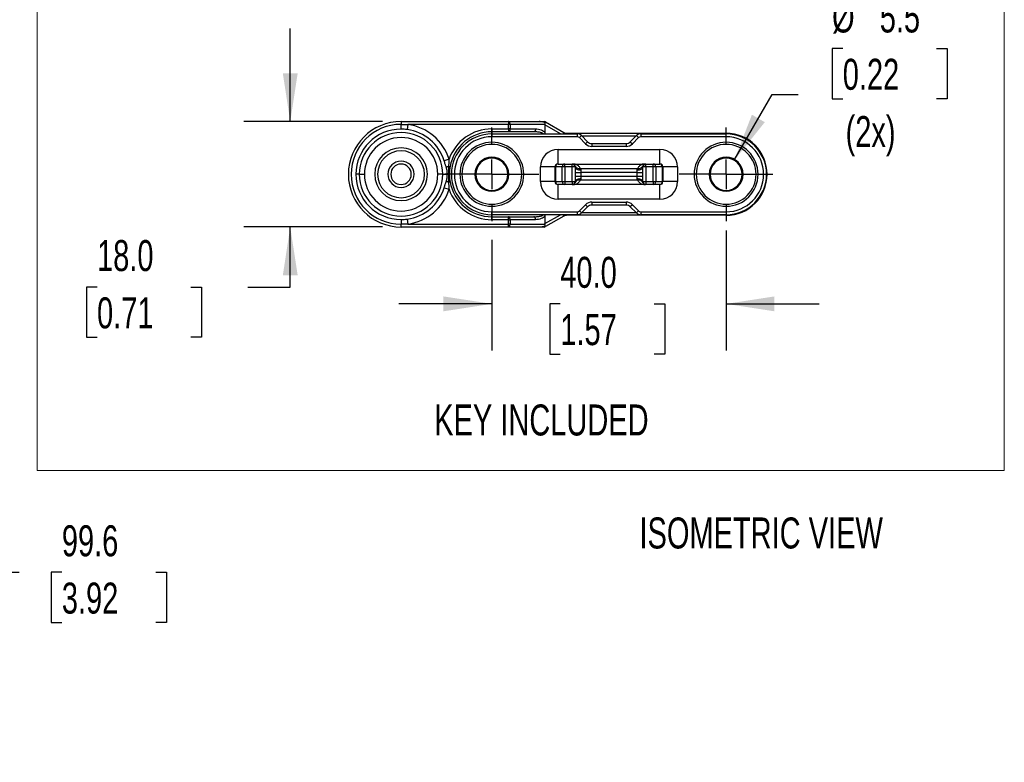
# Model space of a CAD drawing. Header units: millimetres. Extents: x 0 to 838, y 0 to 648.
# Tile 41 of 59: x 437 to 639, y 365 to 517. Entities that reach past the tile are written whole.
import ezdxf

# ---------------------------------------------------------------- set-up
doc = ezdxf.new("R2010")
doc.units = ezdxf.units.MM
doc.header["$LTSCALE"] = 3
doc.linetypes.add('CENTERX2', pattern=[20.32, 12.7, -2.54, 2.54, -2.54])
doc.layers.add('CENTER', color=40, linetype='CENTERX2')
doc.layers.add('DIMENSIONS', color=140, linetype='Continuous', lineweight=25)
doc.styles.add('SLDTEXTSTYLE0', font='TXT', dxfattribs={"width": 0.7})
doc.dimstyles.new('SLDDIMSTYLE13', dxfattribs={"dimtxt": 6.474023, "dimasz": 9.906, "dimexe": 0, "dimexo": 0.0625, "dimgap": 1.618506, "dimtad": 0, "dimtih": 1, "dimtoh": 1, "dimdec": 1, "dimlfac": 0.833333, "dimrnd": 1e-09, "dimzin": 4, "dimdsep": 46, "dimtxsty": 'SLDTEXTSTYLE0', "dimsah": 1, "dimcen": 0.09, "dimadec": 0, "dimazin": 1, "dimtfac": 1, "dimtdec": 1, "dimtmove": 0, "dimatfit": 0, "dimfxl": 0, "dimfrac": 2, "dimtolj": 1, "dimtzin": 12, "dimarcsym": 0})
doc.dimstyles.new('SLDDIMSTYLE14', dxfattribs={"dimtxt": 6.474023, "dimasz": 9.906, "dimexe": 0, "dimexo": 0.0625, "dimgap": 1.618506, "dimtad": 0, "dimtih": 1, "dimtoh": 1, "dimdec": 1, "dimlfac": 0.833333, "dimrnd": 1e-09, "dimzin": 12, "dimdsep": 46, "dimtxsty": 'SLDTEXTSTYLE0', "dimsah": 1, "dimcen": 0, "dimadec": 0, "dimazin": 3, "dimtfac": 1, "dimtdec": 1, "dimtofl": 0, "dimtmove": 0, "dimatfit": 3, "dimfxl": 0, "dimfrac": 2, "dimtolj": 1, "dimtzin": 12, "dimarcsym": 0})
doc.dimstyles.new('SLDDIMSTYLE2', dxfattribs={"dimtxt": 6.474023, "dimasz": 9.906, "dimexe": 0, "dimexo": 0.0625, "dimgap": 1.618506, "dimtad": 0, "dimtih": 1, "dimtoh": 1, "dimdec": 1, "dimrnd": 1e-09, "dimzin": 12, "dimdsep": 46, "dimtxsty": 'SLDTEXTSTYLE0', "dimsah": 1, "dimcen": 0.09, "dimadec": 0, "dimazin": 3, "dimtfac": 1, "dimtdec": 1, "dimtofl": 0, "dimtmove": 0, "dimatfit": 3, "dimfxl": 0, "dimfrac": 2, "dimtolj": 1, "dimtzin": 12, "dimarcsym": 0})

# ---------------------------------------------------------------- blocks, each defined once
blk = doc.blocks.new('_D_10')
at = {"layer": 'DIMENSIONS'}
for p, q in [((376.31, 341.14), (376.31, 413.62)), ((432.61, 309.62), (432.61, 413.62)), ((406.5, 408.33), (404.38, 404.1)), ((410.73, 399.87), (406.5, 408.33)), ((404.38, 404.1), (376.31, 404.1)), ((412.85, 404.1), (410.73, 399.87)), ((432.61, 404.1), (412.85, 404.1)), ((432.61, 404.1), (437.09, 404.1)), ((445.86, 404.1), (443.69, 404.1)), ((443.69, 404.1), (443.69, 393.81)), ((465.1, 404.1), (467.27, 404.1)), ((467.27, 404.1), (467.27, 393.81)), ((443.69, 393.81), (445.86, 393.81)), ((467.27, 393.81), (465.1, 393.81))]:
    blk.add_line(p, q, dxfattribs=at)
for points in [[(376.31, 404.1), (386.22, 402.57), (386.22, 405.62)], [(432.61, 404.1), (422.71, 405.62), (422.71, 402.57)]]:
    blk.add_solid(points, dxfattribs=at)
at = {"layer": 'DIMENSIONS', "char_height": 6.35, "attachment_point": 1, "style": 'SLDTEXTSTYLE0'}
for s, insert in [('99.6', (445.86, 413.73)), ('3.92', (445.86, 401.99))]:
    blk.add_mtext(s, dxfattribs=dict(at, insert=insert))
blk = doc.blocks.new('_D_33')
at = {"layer": 'DIMENSIONS'}
for p, q in [((581.96, 474.15), (581.96, 449.57)), ((533.96, 472.23), (533.96, 449.57)), ((533.96, 459.09), (514.91, 459.09)), ((547.98, 459.09), (545.81, 459.09)), ((545.81, 459.09), (545.81, 448.8)), ((567.22, 459.09), (569.39, 459.09)), ((569.39, 459.09), (569.39, 448.8)), ((581.96, 459.09), (601.01, 459.09)), ((545.81, 448.8), (547.98, 448.8)), ((569.39, 448.8), (567.22, 448.8))]:
    blk.add_line(p, q, dxfattribs=at)
for points in [[(533.96, 459.09), (524.05, 460.62), (524.05, 457.57)], [(581.96, 459.09), (591.86, 457.57), (591.86, 460.62)]]:
    blk.add_solid(points, dxfattribs=at)
at = {"layer": 'DIMENSIONS', "char_height": 6.35, "attachment_point": 1, "style": 'SLDTEXTSTYLE0'}
for s, insert in [('40.0', (547.98, 468.73)), ('1.57', (547.98, 456.99))]:
    blk.add_mtext(s, dxfattribs=dict(at, insert=insert))
blk = doc.blocks.new('_D_34')
at = {"layer": 'DIMENSIONS'}
for p, q in [((492.65, 496.44), (492.65, 515.49)), ((511.55, 496.44), (483.13, 496.44)), ((511.55, 474.84), (483.13, 474.84)), ((492.65, 462.52), (492.65, 474.84)), ((453.07, 462.52), (450.89, 462.52)), ((450.89, 462.52), (450.89, 452.24)), ((472.31, 462.52), (474.48, 462.52)), ((474.48, 462.52), (474.48, 452.24)), ((483.98, 462.52), (492.65, 462.52)), ((450.89, 452.24), (453.07, 452.24)), ((474.48, 452.24), (472.31, 452.24))]:
    blk.add_line(p, q, dxfattribs=at)
for points in [[(492.65, 496.44), (494.18, 506.34), (491.13, 506.34)], [(492.65, 474.84), (491.13, 464.93), (494.18, 464.93)]]:
    blk.add_solid(points, dxfattribs=at)
at = {"layer": 'DIMENSIONS', "char_height": 6.35, "attachment_point": 1, "style": 'SLDTEXTSTYLE0'}
for s, insert in [('18.0', (453.07, 472.16)), ('0.71', (453.07, 460.42))]:
    blk.add_mtext(s, dxfattribs=dict(at, insert=insert))
blk = doc.blocks.new('_D_35')
at = {"layer": 'DIMENSIONS'}
for p, q in [((605.85, 511.41), (603.68, 511.41)), ((603.68, 511.41), (603.68, 501.12)), ((625.09, 511.41), (627.27, 511.41)), ((627.27, 511.41), (627.27, 501.12)), ((583.61, 488.5), (591.41, 502.01)), ((591.41, 502.01), (596.74, 502.01)), ((603.68, 501.12), (605.85, 501.12)), ((627.27, 501.12), (625.09, 501.12))]:
    blk.add_line(p, q, dxfattribs=at)
blk.add_solid([(583.61, 488.5), (589.88, 496.31), (587.24, 497.84)], dxfattribs=at)
at = {"layer": 'DIMENSIONS', "char_height": 6.35, "attachment_point": 1, "style": 'SLDTEXTSTYLE0'}
for s, insert in [('%%c', (603.66, 521.04)), ('5.5', (613.43, 521.04)), ('0.22', (605.85, 509.3)), ('(2x)', (606.43, 497.57))]:
    blk.add_mtext(s, dxfattribs=dict(at, insert=insert))
blk = doc.blocks.new('SW_CENTERMARKSYMBOL_23')
at = {"layer": 'CENTER', "color": 0}
for p, q in [((0, 6.1), (0, 9.6)), ((0, 0), (0, 3.05)), ((-6.1, 0), (-9.6, 0)), ((0, 0), (-3.05, 0)), ((0, 0), (0, -3.05)), ((0, 0), (3.05, 0)), ((6.1, 0), (9.6, 0)), ((0, -6.1), (0, -9.6))]:
    blk.add_line(p, q, dxfattribs=at)
blk = doc.blocks.new('SW_CENTERMARKSYMBOL_24')
at = {"layer": 'CENTER', "color": 0}
for p, q in [((0, 6.1), (0, 9.6)), ((0, 0), (0, 3.05)), ((-6.1, 0), (-9.6, 0)), ((0, 0), (-3.05, 0)), ((0, 0), (0, -3.05)), ((0, 0), (3.05, 0)), ((6.1, 0), (9.6, 0)), ((0, -6.1), (0, -9.6))]:
    blk.add_line(p, q, dxfattribs=at)

msp = doc.modelspace()

# ---------------------------------------------------------------- linework, layer by layer
at = {"color": 179, "linetype": 'Continuous', "lineweight": 18}
for p, q in [((440.812304, 608.858812), (440.812304, 424.925428)), ((638.950444, 608.858812), (638.950444, 424.925428)), ((440.812304, 424.925428), (638.950444, 424.925428))]:
    msp.add_line(p, q, dxfattribs=at)
for p, q in [((515.357106, 496.43737), (537.396336, 496.43737)), ((515.357106, 496.43737), (515.357106, 495.868785)), ((537.396336, 496.43737), (537.396336, 495.83737)), ((537.396336, 496.43737), (543.631719, 496.43737)), ((544.97095, 496.356985), (548.71018, 494.19814)), ((515.357106, 494.892385), (515.357106, 495.868785)), ((516.73629, 495.83737), (516.597039, 494.807511)), ((537.396336, 495.83737), (516.73629, 495.83737)), ((533.957106, 494.93737), (537.396336, 494.93737)), ((533.957106, 494.93737), (533.957106, 494.33737)), ((537.396336, 494.33737), (533.957106, 494.33737)), ((533.957106, 494.33737), (533.957106, 493.91737)), ((537.396336, 494.93737), (537.396336, 495.83737)), ((537.696336, 495.83737), (537.396336, 495.83737)), ((537.396336, 494.93737), (537.396336, 494.33737)), ((537.696336, 494.93737), (537.396336, 494.93737)), ((542.592489, 494.33737), (537.396336, 494.33737)), ((537.696336, 495.83737), (537.696336, 494.93737)), ((544.842378, 495.83737), (537.696336, 495.83737)), ((537.696336, 494.93737), (542.892489, 494.93737)), ((544.831719, 495.74455), (544.831719, 494.169182)), ((547.996487, 493.91737), (544.831719, 495.74455)), ((533.957106, 493.91737), (533.957106, 493.31737)), ((533.957106, 493.91737), (551.460049, 493.91737)), ((551.460049, 493.31737), (533.957106, 493.31737)), ((548.71018, 494.19814), (548.548078, 493.91737)), ((549.31018, 494.03737), (581.957106, 494.03737)), ((549.31018, 494.03737), (549.31018, 493.91737)), ((551.460049, 493.91737), (551.460049, 493.31737)), ((552.308578, 493.565898), (551.884314, 493.141634)), ((553.16137, 491.864578), (551.884314, 493.141634)), ((552.308578, 493.565898), (553.585634, 492.288842)), ((563.477106, 493.43737), (552.437106, 493.43737)), ((553.585634, 492.288842), (553.16137, 491.864578)), ((562.328578, 492.288842), (563.605634, 493.565898)), ((562.328578, 492.288842), (562.752842, 491.864578)), ((564.029898, 493.141634), (562.752842, 491.864578)), ((563.605634, 493.565898), (564.029898, 493.141634)), ((564.454162, 493.91737), (564.454162, 493.31737)), ((564.454162, 493.91737), (581.957106, 493.91737)), ((581.957106, 493.31737), (564.454162, 493.31737)), ((581.957106, 494.03737), (581.957106, 493.91737)), ((581.957106, 493.31737), (581.957106, 493.91737)), ((547.517106, 487.73737), (547.517106, 490.73737)), ((547.517106, 490.73737), (568.397106, 490.73737)), ((554.434162, 491.93737), (561.480049, 491.93737)), ((554.434162, 491.93737), (554.434162, 491.33737)), ((561.480049, 491.33737), (554.434162, 491.33737)), ((561.480049, 491.93737), (561.480049, 491.33737)), ((568.397106, 487.73737), (568.397106, 490.73737)), ((525.180013, 488.711885), (524.188228, 488.401462)), ((525.096158, 487.26166), (525.399692, 487.20602)), ((546.917106, 487.13737), (543.917106, 487.13737)), ((543.917106, 484.13737), (543.917106, 487.13737)), ((546.998884, 487.13737), (546.917106, 487.13737)), ((546.917106, 484.13737), (546.917106, 487.13737)), ((548.357946, 487.13737), (546.998884, 487.13737)), ((546.998884, 487.13737), (546.998884, 484.13737)), ((547.517106, 487.73737), (547.578439, 487.73737)), ((547.578439, 487.73737), (548.937502, 487.73737)), ((548.937502, 487.13737), (548.357946, 487.13737)), ((548.357946, 484.13737), (548.357946, 487.13737)), ((548.937502, 487.73737), (550.397106, 487.73737)), ((548.937502, 487.13737), (548.937502, 487.73737)), ((548.937502, 487.13737), (548.937502, 484.13737)), ((550.397106, 487.13737), (548.937502, 487.13737)), ((550.397106, 487.13737), (550.397106, 487.73737)), ((550.397106, 484.13737), (550.397106, 487.13737)), ((550.997106, 487.13737), (550.397106, 487.13737)), ((550.997106, 487.13737), (550.997106, 484.13737)), ((551.268667, 487.673062), (551.268667, 487.73737)), ((551.268667, 487.73737), (564.645545, 487.73737)), ((564.645545, 487.673062), (551.268667, 487.673062)), ((552.038606, 486.836704), (563.875605, 486.836704)), ((552.197106, 486.508453), (552.197106, 486.005319)), ((563.717106, 486.005319), (563.717106, 486.508453)), ((564.645545, 487.673062), (564.645545, 487.73737)), ((565.517106, 487.13737), (564.917106, 487.13737)), ((564.917106, 484.13737), (564.917106, 487.13737)), ((565.517106, 487.13737), (565.517106, 487.73737)), ((565.517106, 487.73737), (566.97671, 487.73737)), ((565.517106, 487.13737), (565.517106, 484.13737)), ((566.97671, 487.13737), (565.517106, 487.13737)), ((566.97671, 487.13737), (566.97671, 487.73737)), ((566.97671, 487.73737), (568.335772, 487.73737)), ((566.97671, 484.13737), (566.97671, 487.13737)), ((567.556265, 487.13737), (566.97671, 487.13737)), ((567.556265, 487.13737), (567.556265, 484.13737)), ((568.915328, 487.13737), (567.556265, 487.13737)), ((568.335772, 487.73737), (568.397106, 487.73737)), ((568.915328, 484.13737), (568.915328, 487.13737)), ((568.997106, 487.13737), (568.915328, 487.13737)), ((568.997106, 487.13737), (568.997106, 484.13737)), ((571.997106, 487.13737), (568.997106, 487.13737)), ((571.997106, 487.13737), (571.997106, 484.13737)), ((506.796336, 485.63737), (506.10209, 485.63737)), ((506.796336, 485.63737), (507.835567, 485.63737)), ((523.917875, 485.63737), (522.878645, 485.63737)), ((523.917875, 485.63737), (524.841153, 485.63737)), ((526.277106, 485.63737), (525.677106, 485.63737)), ((527.832842, 485.63737), (527.408578, 485.63737)), ((530.48137, 485.63737), (527.832842, 485.63737)), ((530.657106, 485.63737), (530.48137, 485.63737)), ((537.257106, 485.63737), (537.432842, 485.63737)), ((537.432842, 485.63737), (540.08137, 485.63737)), ((540.08137, 485.63737), (540.505634, 485.63737)), ((550.997106, 486.005319), (552.197106, 486.005319)), ((550.997106, 485.269421), (552.197106, 485.269421)), ((563.875605, 484.438036), (552.038606, 484.438036)), ((552.197106, 486.005319), (552.197106, 485.269421)), ((563.717106, 486.005319), (552.197106, 486.005319)), ((552.197106, 485.269421), (552.197106, 484.766287)), ((552.197106, 485.269421), (563.717106, 485.269421)), ((563.717106, 486.005319), (564.917106, 486.005319)), ((563.717106, 485.269421), (563.717106, 486.005319)), ((563.717106, 484.766287), (563.717106, 485.269421)), ((563.717106, 485.269421), (564.917106, 485.269421)), ((575.832842, 485.63737), (575.408578, 485.63737)), ((578.48137, 485.63737), (575.832842, 485.63737)), ((578.657106, 485.63737), (578.48137, 485.63737)), ((585.257106, 485.63737), (585.432842, 485.63737)), ((585.432842, 485.63737), (588.08137, 485.63737)), ((588.08137, 485.63737), (588.505634, 485.63737)), ((590.357106, 485.63737), (590.237106, 485.63737)), ((524.188228, 482.873278), (525.180013, 482.562855)), ((525.096158, 484.01308), (525.399692, 484.06872)), ((546.917106, 484.13737), (543.917106, 484.13737)), ((546.917106, 484.13737), (546.998884, 484.13737)), ((546.998884, 484.13737), (548.357946, 484.13737)), ((547.578439, 483.53737), (547.517106, 483.53737)), ((547.517106, 480.53737), (547.517106, 483.53737)), ((548.937502, 483.53737), (547.578439, 483.53737)), ((548.357946, 484.13737), (548.937502, 484.13737)), ((548.937502, 484.13737), (550.397106, 484.13737)), ((548.937502, 484.13737), (548.937502, 483.53737)), ((550.397106, 483.53737), (548.937502, 483.53737)), ((550.397106, 484.13737), (550.397106, 483.53737)), ((550.397106, 484.13737), (550.997106, 484.13737)), ((551.268667, 483.601678), (564.645545, 483.601678)), ((551.268667, 483.601678), (551.268667, 483.53737)), ((564.645545, 483.53737), (551.268667, 483.53737)), ((564.645545, 483.601678), (564.645545, 483.53737)), ((564.917106, 484.13737), (565.517106, 484.13737)), ((565.517106, 484.13737), (565.517106, 483.53737)), ((565.517106, 484.13737), (566.97671, 484.13737)), ((566.97671, 483.53737), (565.517106, 483.53737)), ((566.97671, 484.13737), (566.97671, 483.53737)), ((566.97671, 484.13737), (567.556265, 484.13737)), ((568.335772, 483.53737), (566.97671, 483.53737)), ((567.556265, 484.13737), (568.915328, 484.13737)), ((568.397106, 483.53737), (568.335772, 483.53737)), ((568.397106, 480.53737), (568.397106, 483.53737)), ((568.915328, 484.13737), (568.997106, 484.13737)), ((571.997106, 484.13737), (568.997106, 484.13737)), ((568.397106, 480.53737), (547.517106, 480.53737)), ((551.884314, 478.133106), (553.16137, 479.410162)), ((551.884314, 478.133106), (552.308578, 477.708842)), ((553.585634, 478.985898), (552.308578, 477.708842)), ((553.16137, 479.410162), (553.585634, 478.985898)), ((554.434162, 479.93737), (561.480049, 479.93737)), ((554.434162, 479.93737), (554.434162, 479.33737)), ((561.480049, 479.33737), (554.434162, 479.33737)), ((561.480049, 479.93737), (561.480049, 479.33737)), ((562.752842, 479.410162), (562.328578, 478.985898)), ((563.605634, 477.708842), (562.328578, 478.985898)), ((562.752842, 479.410162), (564.029898, 478.133106)), ((564.029898, 478.133106), (563.605634, 477.708842)), ((515.357106, 476.382355), (515.357106, 475.405955)), ((516.597039, 476.467229), (516.73629, 475.43737)), ((533.957106, 477.95737), (551.460049, 477.95737)), ((533.957106, 477.35737), (533.957106, 477.95737)), ((551.460049, 477.35737), (533.957106, 477.35737)), ((533.957106, 476.93737), (533.957106, 477.35737)), ((533.957106, 476.33737), (533.957106, 476.93737)), ((533.957106, 476.93737), (537.396336, 476.93737)), ((537.396336, 476.33737), (533.957106, 476.33737)), ((537.396336, 476.33737), (537.396336, 476.93737)), ((537.396336, 476.93737), (542.592489, 476.93737)), ((537.396336, 475.43737), (537.396336, 476.33737)), ((537.396336, 476.33737), (537.696336, 476.33737)), ((537.696336, 476.33737), (537.696336, 475.43737)), ((542.892489, 476.33737), (537.696336, 476.33737)), ((544.831719, 475.53019), (547.996487, 477.35737)), ((544.831719, 477.105558), (544.831719, 475.53019)), ((548.71018, 477.076601), (544.97095, 474.917755)), ((548.71018, 477.076601), (548.548078, 477.35737)), ((549.31018, 477.23737), (549.31018, 477.35737)), ((581.957106, 477.23737), (549.31018, 477.23737)), ((551.460049, 477.95737), (551.460049, 477.35737)), ((552.437106, 477.83737), (563.477106, 477.83737)), ((564.454162, 477.95737), (581.957106, 477.95737)), ((564.454162, 477.95737), (564.454162, 477.35737)), ((581.957106, 477.35737), (564.454162, 477.35737)), ((581.957106, 477.95737), (581.957106, 477.35737)), ((581.957106, 477.23737), (581.957106, 477.35737)), ((515.357106, 474.83737), (515.357106, 475.405955)), ((537.396336, 474.83737), (515.357106, 474.83737)), ((516.73629, 475.43737), (537.396336, 475.43737)), ((537.396336, 474.83737), (537.396336, 475.43737)), ((537.696336, 475.43737), (537.396336, 475.43737)), ((543.631719, 474.83737), (537.396336, 474.83737)), ((537.696336, 475.43737), (544.842378, 475.43737))]:
    msp.add_line(p, q)
at = {"flags": 128}
for points in [[(537.696336, 495.83737), (537.690572, 495.954424), (537.6735, 496.06698), (537.645777, 496.170712), (537.608468, 496.261634), (537.563007, 496.336252), (537.511141, 496.391698), (537.454863, 496.425841), (537.396336, 496.43737)], [(537.696336, 494.93737), (537.690572, 494.820316), (537.6735, 494.70776), (537.645777, 494.604028), (537.608468, 494.513106), (537.563007, 494.438488), (537.511141, 494.383042), (537.454863, 494.348899), (537.396336, 494.33737)], [(542.892489, 494.93737), (542.886724, 494.820316), (542.869653, 494.70776), (542.84193, 494.604028), (542.804621, 494.513106), (542.75916, 494.438488), (542.707294, 494.383042), (542.651016, 494.348899), (542.592489, 494.33737)], [(550.997106, 487.13737), (551.020163, 487.014674), (551.08845, 486.896694), (551.199342, 486.787962), (551.348578, 486.692658), (551.530421, 486.614445), (551.737886, 486.556326), (551.962997, 486.520537), (552.197106, 486.508453)], [(563.717106, 486.508453), (563.951214, 486.520537), (564.176326, 486.556326), (564.38379, 486.614445), (564.565634, 486.692658), (564.714869, 486.787962), (564.825761, 486.896694), (564.894048, 487.014674), (564.917106, 487.13737)], [(550.997106, 484.13737), (551.020163, 484.260066), (551.08845, 484.378046), (551.199342, 484.486778), (551.348578, 484.582082), (551.530421, 484.660295), (551.737886, 484.718414), (551.962997, 484.754203), (552.197106, 484.766287)], [(563.717106, 484.766287), (563.951214, 484.754203), (564.176326, 484.718414), (564.38379, 484.660295), (564.565634, 484.582082), (564.714869, 484.486778), (564.825761, 484.378046), (564.894048, 484.260066), (564.917106, 484.13737)], [(537.696336, 476.33737), (537.690572, 476.454424), (537.6735, 476.56698), (537.645777, 476.670712), (537.608468, 476.761634), (537.563007, 476.836252), (537.511141, 476.891698), (537.454863, 476.925841), (537.396336, 476.93737)], [(542.892489, 476.33737), (542.886724, 476.454424), (542.869653, 476.56698), (542.84193, 476.670712), (542.804621, 476.761634), (542.75916, 476.836252), (542.707294, 476.891698), (542.651016, 476.925841), (542.592489, 476.93737)], [(537.396336, 474.83737), (537.454863, 474.848899), (537.511141, 474.883042), (537.563007, 474.938488), (537.608468, 475.013106), (537.645777, 475.104028), (537.6735, 475.20776), (537.690572, 475.320316), (537.696336, 475.43737)]]:
    msp.add_lwpolyline(points, dxfattribs=at)
for centre, radius, start, end in [((515.357106, 485.63737), 10.8, 90, 180), ((515.357106, 485.63737), 10.231415, 90, 270), ((515.357106, 485.63737), 9.255015, 90, 180), ((515.357106, 485.63737), 9.25359, 17.37982855, 82.29950073), ((515.357106, 485.63737), 10.29282, 17.37982855, 82.29950073), ((533.957106, 485.63737), 9.3, 90, 160.69522658), ((533.957106, 485.63737), 8.7, 90, 169.61249729), ((515.357106, 485.63737), 8.56077, 0, 180), ((515.357106, 485.63737), 7.521539, 0, 180), ((533.957106, 485.63737), 8.28, 90, 180), ((533.957106, 485.63737), 7.68, 90, 180), ((549.31018, 495.23737), 1.2, 240, 270), ((551.460049, 492.71737), 1.2, 45, 90), ((551.460049, 492.71737), 0.6, 45, 90), ((554.434162, 493.13737), 1.2, 225, 270), ((561.480049, 493.13737), 1.2, 270, 315), ((564.454162, 492.71737), 1.2, 90, 135), ((564.454162, 492.71737), 0.6, 90, 135), ((581.957106, 485.63737), 8.4, 0, 90), ((581.957106, 485.63737), 8.28, 0, 90), ((581.957106, 485.63737), 7.68, 270, 90), ((515.357106, 485.63737), 5.4, 0, 180), ((515.357106, 485.63737), 4.8, 0, 180), ((533.957106, 485.63737), 6.548528, 0, 180), ((533.957106, 485.63737), 6.124264, 0, 180), ((547.517106, 487.13737), 3.6, 90, 180), ((554.434162, 493.13737), 1.8, 225, 270), ((561.480049, 493.13737), 1.8, 270, 315), ((568.397106, 487.13737), 3.6, 0, 90), ((581.957106, 485.63737), 6.548528, 0, 180), ((581.957106, 485.63737), 6.124264, 0, 180), ((515.357106, 485.63737), 2.7, 0, 180), ((533.957106, 485.63737), 3.475736, 0, 180), ((533.957106, 485.63737), 3.3, 0, 180), ((581.957106, 485.63737), 3.475736, 0, 180), ((581.957106, 485.63737), 3.3, 0, 180), ((515.357106, 485.63737), 2.1, 0, 180), ((525.871899, 485.354734), 2.058675, 112.13656898, 126.710144), ((547.517106, 487.13737), 0.6, 90, 180), ((547.588842, 487.147418), 0.590044, 91.01018511, 180.9757605), ((548.947905, 487.147418), 0.590044, 91.01018511, 180.9757605), ((550.397106, 487.13737), 0.6, 0, 90), ((551.865441, 487.858561), 1.036426, 207.27800761, 279.61805581), ((564.048771, 487.858561), 1.036426, 260.38194419, 332.72199239), ((565.517106, 487.13737), 0.6, 90, 180), ((566.966307, 487.147418), 0.590044, 359.0242395, 88.98981489), ((568.32537, 487.147418), 0.590044, 359.0242395, 88.98981489), ((568.397106, 487.13737), 0.6, 0, 90), ((515.357106, 485.63737), 10.8, 180, 270), ((515.357106, 485.63737), 9.255015, 180, 270), ((515.357106, 485.63737), 8.56077, 180, 0), ((515.357106, 485.63737), 7.521539, 180, 0), ((515.357106, 485.63737), 5.4, 180, 0), ((515.357106, 485.63737), 4.8, 180, 0), ((515.357106, 485.63737), 2.7, 180, 0), ((515.357106, 485.63737), 2.1, 180, 0), ((525.871899, 485.920006), 2.058675, 233.289856, 247.86343102), ((533.957106, 485.63737), 8.28, 180, 270), ((533.957106, 485.63737), 7.68, 180, 270), ((533.957106, 485.63737), 6.548528, 180, 0), ((533.957106, 485.63737), 6.124264, 180, 0), ((533.957106, 485.63737), 3.475736, 180, 0), ((533.957106, 485.63737), 3.3, 180, 0), ((551.865441, 483.416179), 1.036426, 80.38194419, 152.72199239), ((564.048771, 483.416179), 1.036426, 27.27800761, 99.61805581), ((581.957106, 485.63737), 6.548528, 180, 0), ((581.957106, 485.63737), 6.124264, 180, 0), ((581.957106, 485.63737), 3.475736, 180, 0), ((581.957106, 485.63737), 3.3, 180, 0), ((581.957106, 485.63737), 8.4, 270, 0), ((581.957106, 485.63737), 8.28, 270, 0), ((515.357106, 485.63737), 9.25359, 277.70049927, 342.62017145), ((515.357106, 485.63737), 10.29282, 277.70049927, 342.62017145), ((533.957106, 485.63737), 9.3, 199.30477342, 270), ((533.957106, 485.63737), 8.7, 190.38750271, 270), ((547.517106, 484.13737), 3.6, 180, 270), ((547.517106, 484.13737), 0.6, 180, 270), ((547.588842, 484.127322), 0.590044, 179.0242395, 268.98981489), ((548.947905, 484.127322), 0.590044, 179.0242395, 268.98981489), ((550.397106, 484.13737), 0.6, 270, 0), ((565.517106, 484.13737), 0.6, 180, 270), ((566.966307, 484.127322), 0.590044, 271.01018511, 0.9757605), ((568.32537, 484.127322), 0.590044, 271.01018511, 0.9757605), ((568.397106, 484.13737), 0.6, 270, 0), ((568.397106, 484.13737), 3.6, 270, 0), ((551.460049, 478.55737), 0.6, 270, 315), ((554.434162, 478.13737), 1.8, 90, 135), ((554.434162, 478.13737), 1.2, 90, 135), ((561.480049, 478.13737), 1.8, 45, 90), ((561.480049, 478.13737), 1.2, 45, 90), ((564.454162, 478.55737), 0.6, 225, 270), ((549.31018, 476.03737), 1.2, 90, 120), ((551.460049, 478.55737), 1.2, 270, 315), ((564.454162, 478.55737), 1.2, 225, 270)]:
    msp.add_arc(centre, radius, start, end)
for points, knots in [([(544.842378, 495.83737), (544.85005, 495.865887), (544.864573, 495.919874), (544.87424, 495.996335), (544.875085, 496.062634), (544.867926, 496.118902), (544.854106, 496.165608), (544.83453, 496.203629), (544.808595, 496.234876), (544.776422, 496.25956), (544.739489, 496.274091), (544.689002, 496.285973), (544.621376, 496.303404), (544.538393, 496.322306), (544.375461, 496.357577), (544.149594, 496.397746), (543.873662, 496.430984), (543.706186, 496.435405), (543.631719, 496.43737)], [0, 0, 0, 0, 0.0542310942, 0.1026665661, 0.1454740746, 0.1828980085, 0.2153058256, 0.2432645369, 0.26765451, 0.2929268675, 0.3163164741, 0.3382106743, 0.3900546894, 0.445499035, 0.4958579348, 0.6976218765, 0.8655504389, 1, 1, 1, 1]), ([(543.631719, 496.43737), (543.831719, 496.43737), (544.046079, 496.43737), (544.41736, 496.43737), (544.57095, 496.43737), (544.67095, 496.43737)], [0, 0, 0, 0, 0.5, 0.5, 1, 1, 1, 1]), ([(515.357106, 495.868785), (515.585761, 495.867446), (516.045665, 495.864752), (516.505218, 495.846532), (516.73629, 495.83737)], [0, 0, 0, 0, 0.49717830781, 1, 1, 1, 1]), ([(544.566001, 493.91737), (544.552656, 493.931417), (544.488531, 493.99891), (544.311685, 494.076773), (544.054698, 494.170647), (543.725856, 494.244653), (543.385853, 494.295439), (542.998592, 494.330143), (542.743168, 494.334689), (542.592489, 494.33737)], [0, 0, 0, 0, 0.0277658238, 0.1334127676, 0.2743586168, 0.4302022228, 0.6250366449, 0.7788032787, 1, 1, 1, 1]), ([(542.892489, 494.93737), (543.088472, 494.93737), (543.293439, 494.921043), (543.695038, 494.850911), (543.891247, 494.797029), (544.245528, 494.656688), (544.403208, 494.570384), (544.661055, 494.379289), (544.761196, 494.274753), (544.831719, 494.169182)], [0, 0, 0, 0, 0.25, 0.25, 0.5, 0.5, 0.75, 0.75, 1, 1, 1, 1]), ([(544.831719, 494.169182), (544.828754, 494.08891), (544.825511, 494.001122), (544.787973, 493.923974), (544.784759, 493.91737)], [0, 0, 0, 0, 0.91439555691, 1, 1, 1, 1]), ([(524.641291, 487.005112), (524.615661, 487.084759), (524.565589, 487.240367), (524.490006, 487.470575), (524.401332, 487.739993), (524.299959, 488.048806), (524.22493, 488.28562), (524.188228, 488.401462)], [0, 0, 0, 0, 0.17456615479, 0.34104866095, 0.49991301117, 0.75537431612, 1, 1, 1, 1]), ([(525.180013, 488.711885), (525.171742, 488.619402), (525.155016, 488.432369), (525.134729, 488.148466), (525.117729, 487.858358), (525.104238, 487.562032), (525.098871, 487.362489), (525.096158, 487.26166)], [0, 0, 0, 0, 0.1913968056, 0.387069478, 0.5870364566, 0.7913310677, 1, 1, 1, 1]), ([(524.841153, 485.63737), (524.84055, 485.695963), (524.839345, 485.813046), (524.829597, 485.98819), (524.814075, 486.162423), (524.789113, 486.360513), (524.75245, 486.575286), (524.702808, 486.799726), (524.661257, 486.938452), (524.641291, 487.005112)], [0, 0, 0, 0, 0.1253696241, 0.2505213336, 0.3755645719, 0.50060976, 0.6799338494, 0.8462030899, 1, 1, 1, 1]), ([(525.096158, 487.26166), (525.091961, 487.190534), (525.083563, 487.04821), (525.076007, 486.834782), (525.070901, 486.62311), (525.067969, 486.41491), (525.066372, 486.21157), (525.0655, 486.01412), (525.065008, 485.823415), (525.064737, 485.574145), (525.065332, 485.254758), (525.067608, 484.856074), (525.0738, 484.438734), (525.088663, 484.155777), (525.096158, 484.01308)], [0, 0, 0, 0, 0.06584379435, 0.13175264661, 0.19708350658, 0.26127907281, 0.32394791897, 0.38479079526, 0.44354237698, 0.4999778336, 0.61487164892, 0.73833496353, 0.86804057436, 1, 1, 1, 1]), ([(525.399692, 487.20602), (525.35199, 486.945793), (525.316343, 486.684269), (525.268972, 486.161882), (525.257154, 485.900533), (525.257058, 485.377419), (525.268782, 485.115654), (525.316158, 484.591811), (525.351895, 484.329462), (525.399692, 484.06872)], [0, 0, 0, 0, 0.25, 0.25, 0.5, 0.5, 0.75, 0.75, 1, 1, 1, 1]), ([(550.472836, 487.73737), (550.501496, 487.73737), (550.582185, 487.73737), (550.871507, 487.73737), (551.118054, 487.73737), (551.268667, 487.73737)], [0, 0, 0, 0, 0.1765076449, 0.4969394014, 1, 1, 1, 1]), ([(551.268667, 487.673062), (551.118346, 487.685483), (550.851604, 487.707524), (550.620425, 487.722524), (550.519525, 487.72907)], [0, 0, 0, 0, 0.563541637, 1, 1, 1, 1]), ([(551.268667, 487.673062), (551.434441, 487.581323), (551.589703, 487.460314), (551.853088, 487.174208), (551.960866, 487.009486), (552.038606, 486.836704)], [0, 0, 0, 0, 0.5, 0.5, 1, 1, 1, 1]), ([(552.038606, 486.836704), (552.05399, 486.820613), (552.081908, 486.791411), (552.117593, 486.744453), (552.154384, 486.686141), (552.187982, 486.611541), (552.194214, 486.541129), (552.197106, 486.508453)], [0, 0, 0, 0, 0.2038936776, 0.3700281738, 0.4985552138, 0.7672905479, 1, 1, 1, 1]), ([(563.717106, 486.508453), (563.717774, 486.524377), (563.719156, 486.557335), (563.729562, 486.605354), (563.745915, 486.653549), (563.772051, 486.707711), (563.815806, 486.772768), (563.853531, 486.813103), (563.875605, 486.836704)], [0, 0, 0, 0, 0.1120221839, 0.2318477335, 0.3606065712, 0.4992102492, 0.7069693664, 1, 1, 1, 1]), ([(563.875605, 486.836704), (563.953346, 487.009486), (564.061124, 487.174208), (564.324508, 487.460314), (564.47977, 487.581323), (564.645545, 487.673062)], [0, 0, 0, 0, 0.5, 0.5, 1, 1, 1, 1]), ([(565.517106, 487.73737), (565.502345, 487.737084), (565.468811, 487.736434), (565.422702, 487.732998), (565.372131, 487.729408), (565.311411, 487.724894), (565.220601, 487.718149), (565.080242, 487.707748), (564.881522, 487.691818), (564.728922, 487.679689), (564.645545, 487.673062)], [0, 0, 0, 0, 0.0553073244, 0.1256446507, 0.1781423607, 0.2511549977, 0.3518126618, 0.5014469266, 0.7276048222, 1, 1, 1, 1]), ([(564.645545, 487.73737), (564.732628, 487.73737), (564.818634, 487.73737), (564.988137, 487.73737), (565.072566, 487.73737), (565.2307, 487.73737), (565.306259, 487.73737), (565.436173, 487.73737), (565.493472, 487.73737), (565.517106, 487.73737)], [0, 0, 0, 0, 0.25, 0.25, 0.5, 0.5, 0.75, 0.75, 1, 1, 1, 1]), ([(524.188228, 482.873278), (524.2063, 482.930668), (524.242798, 483.046573), (524.299136, 483.221601), (524.357075, 483.399682), (524.433135, 483.631658), (524.529439, 483.923143), (524.603136, 484.151436), (524.641291, 484.269629)], [0, 0, 0, 0, 0.1211355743, 0.2446466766, 0.3708775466, 0.500156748, 0.7412213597, 1, 1, 1, 1]), ([(524.641291, 484.269629), (524.656409, 484.319261), (524.687564, 484.421539), (524.727326, 484.584289), (524.763116, 484.75921), (524.801184, 484.994363), (524.834047, 485.288296), (524.838783, 485.520943), (524.841153, 485.63737)], [0, 0, 0, 0, 0.1148553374, 0.2366831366, 0.3657583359, 0.5023051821, 0.7509290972, 1, 1, 1, 1]), ([(552.038606, 484.438036), (551.960866, 484.265254), (551.853088, 484.100532), (551.589703, 483.814426), (551.434441, 483.693417), (551.268667, 483.601678)], [0, 0, 0, 0, 0.5, 0.5, 1, 1, 1, 1]), ([(552.197106, 484.766287), (552.196438, 484.750363), (552.195056, 484.717406), (552.184649, 484.669386), (552.168296, 484.621191), (552.14216, 484.567029), (552.098405, 484.501972), (552.06068, 484.461637), (552.038606, 484.438036)], [0, 0, 0, 0, 0.1120221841, 0.2318477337, 0.3606065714, 0.4992102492, 0.7069693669, 1, 1, 1, 1]), ([(563.875605, 484.438036), (563.860222, 484.454127), (563.832303, 484.483329), (563.796619, 484.530287), (563.759827, 484.588599), (563.72623, 484.663199), (563.719998, 484.733611), (563.717106, 484.766287)], [0, 0, 0, 0, 0.20389367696, 0.37002817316, 0.49855521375, 0.76729054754, 1, 1, 1, 1]), ([(564.645545, 483.601678), (564.47977, 483.693417), (564.324508, 483.814426), (564.061124, 484.100532), (563.953346, 484.265254), (563.875605, 484.438036)], [0, 0, 0, 0, 0.5, 0.5, 1, 1, 1, 1]), ([(525.096158, 484.01308), (525.099668, 483.88737), (525.106597, 483.639246), (525.125464, 483.271735), (525.148981, 482.9139), (525.169764, 482.678793), (525.180013, 482.562855)], [0, 0, 0, 0, 0.2601517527, 0.5134872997, 0.7600878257, 1, 1, 1, 1]), ([(550.397106, 483.53737), (550.411867, 483.537656), (550.445401, 483.538306), (550.49151, 483.541742), (550.542081, 483.545332), (550.6028, 483.549846), (550.69361, 483.556592), (550.833969, 483.566992), (551.032689, 483.582922), (551.18529, 483.595051), (551.268667, 483.601678)], [0, 0, 0, 0, 0.05530732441, 0.12564465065, 0.17814236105, 0.25115499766, 0.35181266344, 0.50144692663, 0.7276048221, 1, 1, 1, 1]), ([(551.268667, 483.53737), (551.181583, 483.53737), (551.095577, 483.53737), (550.926075, 483.53737), (550.841645, 483.53737), (550.683511, 483.53737), (550.607953, 483.53737), (550.478038, 483.53737), (550.420739, 483.53737), (550.397106, 483.53737)], [0, 0, 0, 0, 0.25, 0.25, 0.5, 0.5, 0.75, 0.75, 1, 1, 1, 1]), ([(564.645545, 483.601678), (564.795865, 483.589257), (565.062608, 483.567216), (565.293787, 483.552216), (565.394687, 483.54567)], [0, 0, 0, 0, 0.5635416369, 1, 1, 1, 1]), ([(565.441375, 483.53737), (565.412715, 483.53737), (565.332026, 483.53737), (565.042705, 483.53737), (564.796157, 483.53737), (564.645545, 483.53737)], [0, 0, 0, 0, 0.1765076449, 0.4969394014, 1, 1, 1, 1]), ([(542.592489, 476.93737), (542.743152, 476.940051), (542.998577, 476.944596), (543.385818, 476.979297), (543.725837, 477.030084), (544.054666, 477.104084), (544.311673, 477.197961), (544.48852, 477.275822), (544.552658, 477.343323), (544.566005, 477.35737)], [0, 0, 0, 0, 0.2211740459, 0.3749629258, 0.569768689, 0.7256405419, 0.8665660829, 0.972233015, 1, 1, 1, 1]), ([(544.831719, 477.105558), (544.761196, 476.999987), (544.661055, 476.895451), (544.403208, 476.704356), (544.245528, 476.618052), (543.891247, 476.477711), (543.695038, 476.423829), (543.293439, 476.353697), (543.088472, 476.33737), (542.892489, 476.33737)], [0, 0, 0, 0, 0.25, 0.25, 0.5, 0.5, 0.75, 0.75, 1, 1, 1, 1]), ([(544.784685, 477.35737), (544.787966, 477.350653), (544.825635, 477.27355), (544.828815, 477.185729), (544.831719, 477.105558)], [0, 0, 0, 0, 0.0871180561, 1, 1, 1, 1]), ([(516.73629, 475.43737), (516.505218, 475.428208), (516.045665, 475.409988), (515.585761, 475.407294), (515.357106, 475.405955)], [0, 0, 0, 0, 0.502821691, 1, 1, 1, 1]), ([(543.631719, 474.83737), (543.674199, 474.838019), (543.765795, 474.83942), (543.912526, 474.850199), (544.078024, 474.868584), (544.261655, 474.896578), (544.414092, 474.925592), (544.532393, 474.951116), (544.614006, 474.969601), (544.682878, 474.987256), (544.737082, 474.999996), (544.775499, 475.014642), (544.842412, 475.065562), (544.892755, 475.210143), (544.861614, 475.350606), (544.842378, 475.43737)], [0, 0, 0, 0, 0.0769242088, 0.1658690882, 0.2669458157, 0.3802298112, 0.505774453, 0.5526485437, 0.6041603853, 0.6611920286, 0.6844757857, 0.7087970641, 0.7346100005, 0.8360672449, 1, 1, 1, 1]), ([(544.67095, 474.83737), (544.57095, 474.83737), (544.41736, 474.83737), (544.046079, 474.83737), (543.831719, 474.83737), (543.631719, 474.83737)], [0, 0, 0, 0, 0.5, 0.5, 1, 1, 1, 1])]:
    msp.add_open_spline(points, degree=3, knots=knots)
for points in [[(544.97095, 496.356985), (544.881292, 496.408749), (544.774477, 496.43737), (544.67095, 496.43737)], [(516.597039, 494.807511), (516.186283, 494.863531), (515.771728, 494.89191), (515.357106, 494.892385)], [(544.831719, 495.74455), (544.831719, 495.777626), (544.83529, 495.808725), (544.842378, 495.83737)], [(515.357106, 476.382355), (515.771728, 476.38283), (516.186283, 476.411209), (516.597039, 476.467229)], [(544.67095, 474.83737), (544.774477, 474.83737), (544.881292, 474.865991), (544.97095, 474.917755)], [(544.842378, 475.43737), (544.83529, 475.466015), (544.831719, 475.497114), (544.831719, 475.53019)]]:
    msp.add_open_spline(points, degree=3)

# ---------------------------------------------------------------- block references
at = {"layer": 'CENTER'}
for name, p in [('SW_CENTERMARKSYMBOL_23', (533.957106, 485.63737)), ('SW_CENTERMARKSYMBOL_24', (581.957106, 485.63737))]:
    msp.add_blockref(name, p, dxfattribs=at)

# ---------------------------------------------------------------- texts
at = {"layer": 'DIMENSIONS', "char_height": 6.35, "attachment_point": 1, "style": 'SLDTEXTSTYLE0'}
for s, insert in [('KEY INCLUDED', (522.147652, 438.482391)), ('ISOMETRIC VIEW', (564.203315, 415.33103))]:
    msp.add_mtext(s, dxfattribs=dict(at, insert=insert))

# ---------------------------------------------------------------- dimensions: what is measured, and where the dimension line sits
at = {"layer": 'DIMENSIONS'}
dim = msp.add_diameter_dim_2p(p1=(580.307106, 482.779486), p2=(583.607106, 488.495254), text='<>\\P(2x)', dimstyle='SLDDIMSTYLE14', dxfattribs=at)
dim.commit()
dim.dimension.update_dxf_attribs({"geometry": '_D_35', "text_midpoint": (615.473143, 505.352264), "dimtype": 163})
dim = msp.add_linear_dim(base=(492.653836, 474.83737), p1=(515.357106, 496.43737), p2=(515.357106, 474.83737), angle=90, dimstyle='SLDDIMSTYLE13', dxfattribs=at)
dim.commit()
dim.dimension.update_dxf_attribs({"geometry": '_D_34', "text_midpoint": (492.653836, 462.524696), "dimtype": 160})
dim = msp.add_linear_dim(base=(581.957106, 459.091196), p1=(533.957106, 476.040842), p2=(581.957106, 477.95737), dimstyle='SLDDIMSTYLE13', dxfattribs=at)
dim.commit()
dim.dimension.update_dxf_attribs({"geometry": '_D_33', "text_midpoint": (557.598274, 459.091196), "dimtype": 160})
dim = msp.add_linear_dim(base=(376.312387, 404.098354), p1=(432.612895, 305.810889), p2=(376.312387, 337.331424), text='99.6', dimstyle='SLDDIMSTYLE2', dxfattribs=at)
dim.commit()
dim.dimension.update_dxf_attribs({"geometry": '_D_10', "text_midpoint": (455.478098, 404.098354), "dimtype": 160})

doc.saveas('drawing.dxf')
